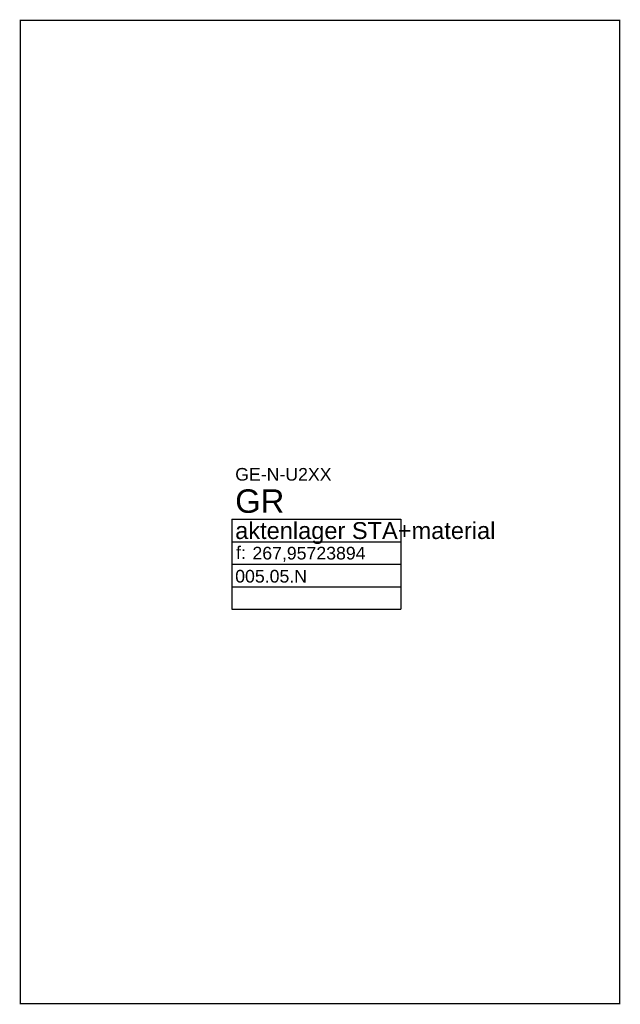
# Model space of a CAD drawing. Header units: metres. Extents: x 687.2 to 700, y 402.8 to 423.9.
import ezdxf

# ---------------------------------------------------------------- set-up
doc = ezdxf.new("R2010")
doc.units = ezdxf.units.M
doc.header["$LTSCALE"] = 0.6
doc.header["$MEASUREMENT"] = 0
for name, color, linetype in [('_A-nf-neu', 1, 'CONTINUOUS'), ('_RS_bezeichnung', 1, 'CONTINUOUS'), ('_RS_fb-obefl', 1, 'CONTINUOUS'), ('_RS_fläche', 1, 'CONTINUOUS'), ('_RS_kurz', 1, 'CONTINUOUS'), ('_RS_linie', 252, 'CONTINUOUS'), ('_RS_nummer', 1, 'CONTINUOUS'), ('_RS_personen', 1, 'CONTINUOUS'), ('_RS_raumhöhe', 1, 'CONTINUOUS')]:
    doc.layers.add(name, color=color, linetype=linetype)
doc.styles.get("Standard").update_dxf_attribs({"font": 'ARIAL.TTF'})

# ---------------------------------------------------------------- blocks, each defined once
blk = doc.blocks.new('raumstempel1')
at = {"layer": '_RS_linie'}
for points in [[(-0.002, 0.2), (-0.002, -1.72)], [(-0.002, 0.2), (3.598, 0.2)], [(3.598, 0.2), (3.598, -1.72)], [(-0.002, -0.28), (3.598, -0.28)], [(-0.002, -0.76), (3.598, -0.76)], [(-0.002, -1.24), (3.598, -1.24)], [(-0.002, -1.72), (3.598, -1.72)]]:
    blk.add_lwpolyline(points, dxfattribs=at)
at = {"layer": '_RS_bezeichnung'}
blk.add_attdef('RAUMBEZEICHNUNG', (0.067, -0.222), '', height=0.36, dxfattribs=at)
at = {"layer": '_RS_fb-obefl'}
blk.add_attdef('FB-OBERFLÄCHE', (0.067, -1.152), '', height=0.27, dxfattribs=at)
at = {"layer": '_RS_fläche', "insert": (0.085, -0.378), "char_height": 0.27, "attachment_point": 1}
blk.add_mtext('f:', dxfattribs=at)
at = {"layer": '_RS_fläche'}
blk.add_attdef('RAUMFLÄCHE', (0.433, -0.659), '', height=0.27, dxfattribs=at)
at = {"layer": '_RS_kurz'}
blk.add_attdef('RAUMBEZ.', (0.067, 0.337), '', height=0.5, dxfattribs=at)
at = {"layer": '_RS_nummer'}
blk.add_attdef('RAUMNUMMER', (0.067, 1.022), '', height=0.27, dxfattribs=at)
at = {"layer": '_RS_personen'}
blk.add_attdef('PERSONEN', (0.067, -1.617), '', height=0.27, dxfattribs=at)

msp = doc.modelspace()

# ---------------------------------------------------------------- linework, layer by layer
at = {"layer": '_A-nf-neu', "const_width": 0.03}
msp.add_lwpolyline([(700.011, 423.839), (700.011, 423.839), (700.011, 402.864), (687.236, 402.864), (687.236, 402.864), (687.236, 402.864), (687.236, 402.864), (687.236, 402.864), (687.236, 423.839), (687.236, 423.839), (687.236, 423.839), (700.011, 423.839), (700.011, 423.839), (700.011, 423.839), (700.011, 423.839), (700.011, 423.839)], close=True, dxfattribs=at)

# ---------------------------------------------------------------- block references
at = {"layer": '_RS_raumhöhe'}
ref = msp.add_blockref('raumstempel1', (691.749, 412.998), dxfattribs=at)
ref.add_attrib('RAUMNUMMER', 'GE-N-U2XX', (691.816, 414.02), dxfattribs={"layer": '_RS_nummer', "height": 0.27})
ref.add_attrib('RAUMBEZ.', 'GR', (691.816, 413.334), dxfattribs={"layer": '_RS_kurz', "height": 0.5})
ref.add_attrib('RAUMBEZEICHNUNG', 'aktenlager STA+material', (691.816, 412.775), dxfattribs={"layer": '_RS_bezeichnung', "height": 0.36})
ref.add_attrib('RAUMFLÄCHE', '267,95723894', (692.183, 412.338), dxfattribs={"layer": '_RS_fläche', "height": 0.27})
ref.add_attrib('FB-OBERFLÄCHE', '005.05.N', (691.816, 411.846), dxfattribs={"layer": '_RS_fb-obefl', "height": 0.27})

doc.saveas('drawing.dxf')
